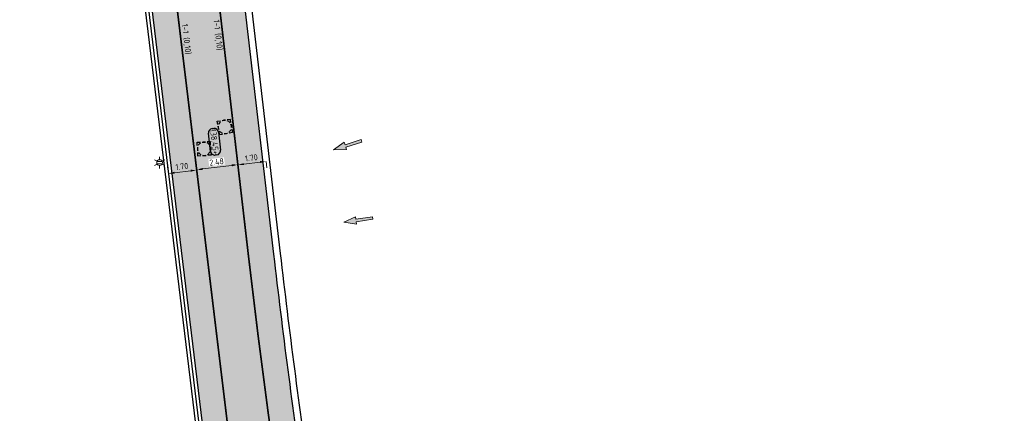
# Model space of a CAD drawing. Header units: metres. Extents: x 191748 to 192615, y 309710 to 310028.
# Tile 28 of 76: x 192045 to 192104, y 309772 to 309795. Entities that reach past the tile are written whole.
import ezdxf
from ezdxf.enums import TextEntityAlignment as Align

# ---------------------------------------------------------------- set-up
doc = ezdxf.new("R2010")
doc.units = ezdxf.units.M
doc.linetypes.add('VW-11_STREEP', pattern=[2, 1, -1])
for name, color, linetype, lineweight in [('B-ME-IE-MEUBILAIR_WEGMEUBILAIR_LICHTMAST-S', 7, 'Continuous', 13), ('B-WE-VH-KANTLAAG 2 STREKS-G', 251, 'Continuous', 25), ('B-WE-VH-KANTOPSLUITING_GELEIDEBAND_70 200-G', 251, 'Continuous', 25), ('B-WE-VH-KANTOPSLUITING_TROTTOIRBAND_180 200-G', 251, 'Continuous', 25), ('N-WE-RI-OVERIG_RIOOLPUT-OPHOOGTEBRENGEN-S-200', 7, 'Continuous', 25), ('N-WE-VH-VERHARDING_ASFALT-A', 253, 'Continuous', 9), ('X-XX-AL-AANPIJLING_INRIT-S', 6, 'Continuous', 5), ('X-XX-AL-HOOGTELABEL-S', 7, 'Continuous', 25), ('X-XX-AL-MAATVOERING-M', 6, 'Continuous', 18)]:
    doc.layers.add(name, color=color, linetype=linetype, lineweight=lineweight)
doc.layers.add('N-WE-VH-GESLOTENVERHARDING_ASFALT_COATING_ROOD-A', color=7, linetype='Continuous', lineweight=9, true_color=0xf2beba)
doc.layers.add('N-WE-VW-MARKERING_LANGS_STREEP_11-G', color=7, linetype='VW-11_STREEP', lineweight=13, true_color=0xf7f7f7)
doc.layers.add('N-WE-VW-MARKERING-T', color=7, linetype='Continuous', true_color=0xf7f7f7)
doc.styles.add('NLCS-ISO', font='NLCS-ISO.ttf')
doc.styles.add('NLCS-ISO-ANNOTATIVE-T18', font='NLCS-ISO.ttf', dxfattribs={"height": 1.8})
doc.styles.add('NLCS-ISO-M200-T18', font='NLCS-ISO.ttf', dxfattribs={"height": 0.36})
doc.dimstyles.new('NLCS-M200-T18-PIJL_L2_H2', dxfattribs={"dimscale": 0.2, "dimtxt": 2.5, "dimasz": 1.8, "dimexe": 2, "dimexo": 2, "dimgap": 0.7, "dimtad": 1, "dimzin": 0, "dimdsep": 46, "dimtxsty": 'NLCS-ISO-M200-T18', "dimcen": 0, "dimdle": 2, "dimclrd": 256, "dimclre": 256, "dimclrt": 7, "dimazin": 0, "dimtfac": 1, "dimtdec": 3, "dimtofl": 0, "dimtmove": 0, "dimatfit": 3, "dimfxl": 2, "dimfxlon": 1, "dimtfillclr": 256, "dimtolj": 1, "dimtzin": 0, "dimlwd": -1, "dimlwe": -1, "dimarcsym": 0})

# ---------------------------------------------------------------- blocks, each defined once
blk = doc.blocks.new('INRIT')
at = {"layer": 'X-XX-AL-AANPIJLING_INRIT-S'}
blk.add_hatch(color=254, dxfattribs=at).paths.add_polyline_path([(-1.75, 0.075), (-1.75, -0.075), (-0.75, -0.075), (-0.75, -0.225), (0, 0), (-0.75, 0.225), (-0.75, 0.075)])
at = {"layer": 'X-XX-AL-AANPIJLING_INRIT-S', "flags": 128}
blk.add_lwpolyline([(-1.75, 0.075), (-1.75, -0.075), (-0.75, -0.075), (-0.75, -0.225), (0, 0), (-0.75, 0.225), (-0.75, 0.075)], close=True, dxfattribs=at)
blk = doc.blocks.new('*D115')
at = {"layer": 'defpoints', "color": 0, "transparency": 16777216}
for p in [(192053.576, 309786.097), (192055.263, 309786.306), (192055.263, 309786.306)]:
    blk.add_point(p, dxfattribs=at)
at = {"layer": 'X-XX-AL-MAATVOERING-M', "transparency": 16777216}
for p, q in [((192055.263, 309786.306), (192055.213, 309786.703)), ((192053.576, 309786.097), (192053.527, 309786.494)), ((192053.933, 309786.141), (192054.905, 309786.262))]:
    blk.add_line(p, q, dxfattribs=at)
for points in [[(192053.926, 309786.201), (192053.941, 309786.082), (192053.576, 309786.097)], [(192054.898, 309786.321), (192054.913, 309786.202), (192055.263, 309786.306)]]:
    blk.add_solid(points, dxfattribs=at)
at = {"layer": 'X-XX-AL-MAATVOERING-M', "color": 7, "transparency": 16777216, "insert": (192054.38, 309786.519), "char_height": 0.36, "attachment_point": 5, "rotation": 7.08153, "style": 'NLCS-ISO-M200-T18'}
blk.add_mtext('\\A1;1.70', dxfattribs=at)
blk = doc.blocks.new('*D116')
at = {"layer": 'defpoints', "color": 0, "transparency": 16777216}
for p in [(192057.724, 309786.629), (192057.726, 309786.612), (192055.264, 309786.306)]:
    blk.add_point(p, dxfattribs=at)
at = {"layer": 'X-XX-AL-MAATVOERING-M', "transparency": 16777216}
for p, q in [((192055.262, 309786.323), (192055.213, 309786.72)), ((192057.724, 309786.629), (192057.675, 309787.026)), ((192055.62, 309786.367), (192057.367, 309786.584))]:
    blk.add_line(p, q, dxfattribs=at)
for points in [[(192057.36, 309786.644), (192057.374, 309786.525), (192057.724, 309786.629)], [(192055.612, 309786.427), (192055.627, 309786.308), (192055.262, 309786.323)]]:
    blk.add_solid(points, dxfattribs=at)
at = {"layer": 'X-XX-AL-MAATVOERING-M', "color": 7, "transparency": 16777216, "insert": (192056.454, 309786.793), "char_height": 0.36, "attachment_point": 5, "rotation": 7.08153, "style": 'NLCS-ISO-M200-T18', "bg_fill": 3, "box_fill_scale": 1.1, "bg_fill_color": 256, "bg_fill_true_color": 13158600, "bg_fill_transparency": 0}
blk.add_mtext('\\A1;2.48', dxfattribs=at)
blk = doc.blocks.new('*D117')
at = {"layer": 'defpoints', "color": 0, "transparency": 16777216}
for p in [(192057.727, 309786.612), (192059.413, 309786.825), (192059.413, 309786.825)]:
    blk.add_point(p, dxfattribs=at)
at = {"layer": 'X-XX-AL-MAATVOERING-M', "transparency": 16777216}
for p, q in [((192057.727, 309786.612), (192057.777, 309786.215)), ((192058.084, 309786.657), (192059.056, 309786.78)), ((192059.413, 309786.825), (192059.463, 309786.428))]:
    blk.add_line(p, q, dxfattribs=at)
for points in [[(192058.076, 309786.717), (192058.091, 309786.598), (192057.727, 309786.612)], [(192059.049, 309786.839), (192059.064, 309786.72), (192059.413, 309786.825)]]:
    blk.add_solid(points, dxfattribs=at)
at = {"layer": 'X-XX-AL-MAATVOERING-M', "color": 7, "transparency": 16777216, "insert": (192058.53, 309787.036), "char_height": 0.36, "attachment_point": 5, "rotation": 7.18199, "style": 'NLCS-ISO-M200-T18'}
blk.add_mtext('\\A1;1.70', dxfattribs=at)
blk = doc.blocks.new('SAL-HOOGTE-WEGPEIL-200-SO')
for p, q in [((-0.8, -0.043), (-0.8, 0.043)), ((-0.545, 0.302), (0.545, 0.302)), ((0.8, 0.047), (0.8, -0.043)), ((0.545, -0.298), (-0.545, -0.298))]:
    blk.add_line(p, q)
for centre, start, end in [((-0.545, 0.047), 90, 180), ((0.545, 0.047), 360, 90), ((-0.545, -0.043), 180, 270), ((0.545, -0.043), 270, 0)]:
    blk.add_arc(centre, 0.255, start, end)
at = {"style": 'NLCS-ISO'}
blk.add_attdef('HOOGTE', text='', height=0.36, dxfattribs=at).set_placement((0, 0.002), align=Align.MIDDLE_CENTER)
blk = doc.blocks.new('SRI-PUT_OPHOOGTEBRENGEN-SO')
for p, q in [((-2, -0.5), (-2, 0.5)), ((-0.5, 2), (0.5, 2)), ((2, -0.5), (2, 0.5)), ((-0.5, -2), (0.5, -2))]:
    blk.add_line(p, q)
for points in [[(-1, 2), (-2, 2), (-2, 1)], [(1, 2), (2, 2), (2, 1)], [(-1, -2), (-2, -2), (-2, -1)], [(1, -2), (2, -2), (2, -1)]]:
    blk.add_lwpolyline(points)
for start, end in [(165.5225, 194.4775), (120, 150), (75.5225, 104.4775), (30, 60), (345.5225, 14.4775), (210, 240), (255.5225, 284.4775), (300, 330)]:
    blk.add_arc((0, 0), 2, start, end)
blk = doc.blocks.new('B-SIE-WEG_LICHTMAST-SO')
at = {"color": 0, "linetype": 'ByBlock', "lineweight": -2}
for points in [[(-0.76, 0.44), (-1.52, 0.87)], [(-0.8, 0.35), (0.8, 0.35)], [(0, 0.87), (0, 1.75)], [(0.76, 0.44), (1.52, 0.87)], [(-0.76, -0.44), (-1.52, -0.88)], [(-0.8, -0.35), (0.8, -0.35)], [(0, -0.88), (0, -1.75)], [(0.76, -0.44), (1.52, -0.88)]]:
    blk.add_lwpolyline(points, dxfattribs=at)
blk.add_circle((0, 0), 0.875, dxfattribs=at)
at = {"color": 0, "linetype": 'ByBlock', "lineweight": -2, "style": 'NLCS-ISO-ANNOTATIVE-T18'}
blk.add_attdef('SYMBOOL', (2.5, -2.5), '', height=1.8, dxfattribs=at)

msp = doc.modelspace()

# ---------------------------------------------------------------- hatches: boundary and pattern name
at = {"layer": 'N-WE-VH-GESLOTENVERHARDING_ASFALT_COATING_ROOD-A'}
h = msp.add_hatch(color=256, dxfattribs=at)
h.dxf.hatch_style = 1
edge = h.paths.add_edge_path()
edge.add_line((192051.077, 309808.42), (192057.081, 309758.809))
edge.add_line((192057.081, 309758.809), (192058.565, 309759.03))
edge.add_line((192058.565, 309759.03), (192052.556, 309808.686))
edge.add_arc((192068.738, 309810.645), 16.3, 172.73722, 186.90007, ccw=False)
edge.add_arc((192042.946, 309813.932), 9.7, 352.73722, 353.55867)
edge.add_arc((192068.743, 309810.639), 16.307, 122.85394, 172.23154, ccw=False)
edge.add_arc((192069.418, 309809.214), 17.871, 94.68041, 122.19239, ccw=False)
edge.add_arc((192068.807, 309807.063), 19.981, 86.85571, 92.4307, ccw=False)
edge.add_arc((192068.725, 309810.757), 16.3, 69.28399, 85.85476, ccw=False)
edge.add_line((192074.49, 309826.003), (192099.641, 309816.491))
edge.add_arc((192146.016, 309939.115), 131.1, 249.28399, 267.2877)
edge.add_line((192139.812, 309808.162), (192141.248, 309808.116))
edge.add_arc((192142.768, 309904.204), 96.1, 269.09368, 300.03446)
edge.add_line((192190.869, 309821.008), (192194.57, 309823.091))
edge.add_line((192194.57, 309823.091), (192208.723, 309831.276))
edge.add_arc((192084.121, 310046.741), 248.9, 300.04045, 303.12843)
edge.add_arc((192208.29, 309856.473), 21.7, 303.12843, 319.33545)
edge.add_line((192224.75, 309842.333), (192225.649, 309843.379))
edge.add_arc((192239.53, 309831.455), 18.3, 125.13544, 139.33545, ccw=False)
edge.add_line((192228.998, 309846.42), (192235.16, 309850.757))
edge.add_line((192235.16, 309850.757), (192236.487, 309851.77))
edge.add_arc((192229.127, 309861.017), 11.818, 308.51801, 324.80705)
edge.add_line((192238.785, 309854.206), (192239.331, 309854.955))
edge.add_arc((192239.756, 309855.102), 0.45, 142.49427, 199.06136, ccw=False)
edge.add_arc((192266.609, 309834.492), 34.3, 127.17003, 142.49427, ccw=False)
edge.add_line((192245.886, 309861.824), (192247.005, 309862.638))
edge.add_line((192247.005, 309862.638), (192247.855, 309863.23))
edge.add_line((192247.855, 309863.23), (192254.056, 309867.549))
edge.add_line((192254.056, 309867.549), (192254.17, 309867.385))
edge.add_line((192254.17, 309867.385), (192255.709, 309868.457))
edge.add_line((192255.709, 309868.457), (192254.566, 309870.098))
edge.add_line((192254.566, 309870.098), (192247.473, 309865.157))
edge.add_line((192247.473, 309865.157), (192247.587, 309864.993))
edge.add_line((192247.587, 309864.993), (192246.09, 309863.951))
edge.add_arc((192266.609, 309834.492), 35.9, 124.85865, 145.91955)
edge.add_arc((192228.427, 309860.325), 10.2, 305.13544, 325.91955, ccw=False)
edge.add_line((192234.297, 309851.983), (192228.135, 309847.647))
edge.add_arc((192239.53, 309831.455), 19.8, 125.13544, 139.33545)
edge.add_line((192224.511, 309844.357), (192223.612, 309843.31))
edge.add_arc((192208.29, 309856.473), 20.2, 303.12843, 319.33545, ccw=False)
edge.add_arc((192084.121, 310046.741), 247.4, 300.04045, 303.12843, ccw=False)
edge.add_line((192207.972, 309832.574), (192193.827, 309824.394))
edge.add_line((192193.827, 309824.394), (192190.125, 309822.311))
edge.add_arc((192142.768, 309904.204), 94.6, 295.48448, 300.03974, ccw=False)
edge.add_line((192183.472, 309818.809), (192183.019, 309818.594))
edge.add_arc((192142.768, 309904.204), 94.6, 287.24802, 295.18112, ccw=False)
edge.add_line((192170.818, 309813.859), (192159.143, 309811.032))
edge.add_arc((192142.768, 309904.204), 94.6, 269.09854, 279.96746, ccw=False)
edge.add_arc((192141.985, 309854.211), 44.6, 267.27837, 269.09492, ccw=False)
edge.add_arc((192146.016, 309939.115), 129.6, 249.28399, 267.28061, ccw=False)
edge.add_line((192100.171, 309817.894), (192075.021, 309827.406))
edge.add_arc((192068.725, 309810.757), 17.8, 69.28399, 123.0926)
edge.add_arc((192054.529, 309832.539), 8.2, 292.57795, 303.0926, ccw=False)
edge.add_arc((192068.725, 309810.757), 18, 127.86128, 168.19408)
edge.add_arc((192042.92, 309813.942), 8.2, -7.03728, 3.47741, ccw=False)
edge.add_arc((192068.725, 309810.757), 17.8, 172.96276, 187.54386)
edge.add_line((192051.079, 309808.42), (192051.077, 309808.42))
h = msp.add_hatch(color=256, dxfattribs=at)
h.dxf.hatch_style = 1
edge = h.paths.add_edge_path()
edge.add_arc((192244.024, 309849.036), 0.45, 230.42254, 287.34841)
edge.add_arc((192233.69, 309881.27), 34.3, 287.771, 307.17003)
edge.add_arc((192233.69, 309881.27), 34.3, 307.17003, 315.99191)
edge.add_arc((192266.849, 309849.244), 11.8, 120.73549, 136.00553, ccw=False)
edge.add_line((192260.818, 309859.386), (192261.678, 309859.897))
edge.add_line((192261.678, 309859.897), (192261.575, 309860.069))
edge.add_line((192261.575, 309860.069), (192270.857, 309865.588))
edge.add_line((192270.857, 309865.588), (192271.624, 309864.299))
edge.add_line((192271.624, 309864.299), (192262.946, 309859.139))
edge.add_arc((192268.057, 309850.544), 10, 120.73549, 138.20137)
edge.add_arc((192233.69, 309881.27), 36.1, 289.3638, 318.20137, ccw=False)
edge.add_line((192245.659, 309847.212), (192245.596, 309847.402))
edge.add_line((192245.596, 309847.402), (192244.648, 309847.083))
edge.add_arc((192233.684, 309881.291), 35.922, 284.3695, 287.77063, ccw=False)
edge.add_arc((192245.13, 309836.612), 10.2, 104.3695, 123.94)
edge.add_arc((192258.139, 309817.282), 33.5, 123.94, 125.13544)
edge.add_line((192238.86, 309844.678), (192233.058, 309840.595))
edge.add_arc((192221.663, 309856.788), 19.8, 291.26296, 305.13544, ccw=False)
edge.add_line((192228.843, 309838.336), (192227.059, 309837.641))
edge.add_arc((192234.384, 309818.816), 20.2, 111.26296, 123.39551)
edge.add_line((192223.266, 309835.681), (192220.685, 309834.002))
edge.add_line((192220.685, 309834.002), (192219.843, 309833.464))
edge.add_arc((192084.121, 310046.741), 252.8, 300.04045, 302.47111, ccw=False)
edge.add_line((192210.675, 309827.899), (192196.531, 309819.72))
edge.add_line((192196.531, 309819.72), (192192.83, 309817.637))
edge.add_arc((192142.768, 309904.204), 100, 298.66235, 300.04045, ccw=False)
edge.add_line((192190.733, 309816.458), (192190.637, 309816.634))
edge.add_arc((192142.769, 309904.203), 99.798, 269.10162, 298.66272, ccw=False)
edge.add_arc((192141.985, 309854.211), 49.8, 267.28178, 269.10176, ccw=False)
edge.add_arc((192146.016, 309939.115), 134.8, 262.09822, 267.28178, ccw=False)
edge.add_line((192127.484, 309805.595), (192126.5, 309805.735))
edge.add_line((192126.5, 309805.735), (192113.751, 309808.233))
edge.add_arc((192146.016, 309939.115), 134.8, 255.72876, 256.15163, ccw=False)
edge.add_arc((192146.016, 309939.115), 134.8, 249.28399, 255.72876, ccw=False)
edge.add_line((192098.332, 309813.03), (192078.806, 309820.415))
edge.add_line((192078.806, 309820.415), (192078.203, 309820.643))
edge.add_arc((192072.685, 309806.051), 15.6, 69.28399, 186.62117)
edge.add_line((192057.189, 309804.253), (192058.171, 309795.795))
edge.add_line((192058.171, 309795.795), (192059.856, 309781.274))
edge.add_arc((192556.72, 309838.949), 500.2, 186.62117, 188.21936)
edge.add_line((192061.658, 309767.439), (192062.842, 309759.668))
edge.add_line((192062.842, 309759.668), (192061.298, 309759.437))
edge.add_line((192061.298, 309759.437), (192060.173, 309767.225))
edge.add_arc((192556.72, 309838.949), 501.7, 186.62117, 188.21936, ccw=False)
edge.add_line((192058.366, 309781.101), (192056.681, 309795.623))
edge.add_line((192056.681, 309795.623), (192055.699, 309804.08))
edge.add_arc((192072.685, 309806.051), 17.1, 69.28399, 186.62117, ccw=False)
edge.add_line((192078.734, 309822.046), (192079.337, 309821.818))
edge.add_line((192079.337, 309821.818), (192080.191, 309821.495))
edge.add_line((192080.191, 309821.495), (192098.863, 309814.433))
edge.add_arc((192146.016, 309939.115), 133.3, 249.28399, 256.13562)
edge.add_arc((192146.016, 309939.115), 133.3, 256.13562, 261.69136)
edge.add_arc((192146.016, 309939.115), 133.3, 261.69136, 267.28178)
edge.add_arc((192141.985, 309854.211), 48.3, 267.28178, 269.10176)
edge.add_arc((192142.768, 309904.204), 98.3, 269.10176, 300.04626)
edge.add_line((192191.987, 309819.114), (192195.688, 309821.196))
edge.add_line((192195.688, 309821.196), (192209.824, 309829.371))
edge.add_arc((192084.121, 310046.741), 251.1, 300.04045, 303.19854)
edge.add_arc((192233.49, 309818.468), 21.7, 111.26296, 123.19854, ccw=False)
edge.add_line((192225.621, 309838.691), (192228.299, 309839.733))
edge.add_arc((192221.663, 309856.788), 18.3, 291.26296, 305.13544)
edge.add_line((192232.195, 309841.822), (192237.996, 309845.905))
edge.add_arc((192258.139, 309817.282), 35, 123.94, 125.13544, ccw=False)
edge.add_line((192238.598, 309846.319), (192239.785, 309847.083))
edge.add_arc((192246.078, 309836.866), 12, 105.5882, 121.62849, ccw=False)
edge.add_line((192242.853, 309848.424), (192243.738, 309848.689))
at = {"layer": 'N-WE-VH-VERHARDING_ASFALT-A'}
h = msp.add_hatch(color=256, dxfattribs=at)
h.dxf.hatch_style = 1
edge = h.paths.add_edge_path()
edge.add_arc((192068.738, 309810.645), 16.3, 122.84924, 186.90007)
edge.add_line((192052.556, 309808.686), (192052.722, 309807.318))
edge.add_line((192052.722, 309807.318), (192058.565, 309759.03))
edge.add_line((192058.565, 309759.03), (192061.298, 309759.437))
edge.add_line((192061.298, 309759.437), (192060.173, 309767.225))
edge.add_arc((192556.72, 309838.949), 501.7, 186.62117, 188.21936, ccw=False)
edge.add_line((192058.366, 309781.101), (192055.699, 309804.08))
edge.add_arc((192072.685, 309806.051), 17.1, 69.28399, 186.62117, ccw=False)
edge.add_line((192078.734, 309822.046), (192080.186, 309821.497))
edge.add_line((192080.186, 309821.497), (192080.957, 309823.557))
edge.add_line((192080.957, 309823.557), (192074.539, 309825.984))
edge.add_arc((192068.738, 309810.645), 16.4, 69.28399, 86.92409)
edge.add_arc((192068.738, 309810.645), 16.4, 86.92409, 92.72159)
edge.add_arc((192069.418, 309809.214), 17.871, 94.68041, 122.19239)

# ---------------------------------------------------------------- linework, layer by layer
at = {"layer": 'B-WE-VH-KANTLAAG 2 STREKS-G'}
for points in [[(192051.053, 309808.618), (192058.291, 309748.811, -0.410174), (192048.671, 309736.366), (192029.169, 309733.732)], [(192058.171, 309795.795), (192059.856, 309781.274, 0.006974), (192061.658, 309767.439), (192063.036, 309757.9), (192066.988, 309729.534, -0.011519), (192068.313, 309718.103, -0.011519)]]:
    msp.add_lwpolyline(points, format="xyb", dxfattribs=at)
at = {"layer": 'B-WE-VH-KANTOPSLUITING_GELEIDEBAND_70 200-G'}
msp.add_lwpolyline([(192058.568, 309795.842), (192060.254, 309781.32, 0.006974), (192062.054, 309767.496), (192063.432, 309757.956), (192067.384, 309729.59, -0.011521), (192068.712, 309718.137, -0.011521)], format="xyb", dxfattribs=at)
at = {"layer": 'B-WE-VH-KANTOPSLUITING_TROTTOIRBAND_180 200-G'}
for points in [[(192050.656, 309808.57), (192057.894, 309748.763, -0.410174), (192048.618, 309736.762), (192029.115, 309734.129)], [(192050.855, 309808.594), (192058.092, 309748.787, -0.410174), (192048.644, 309736.564), (192029.142, 309733.93)]]:
    msp.add_lwpolyline(points, format="xyb", dxfattribs=at)
at = {"layer": 'N-WE-VW-MARKERING_LANGS_STREEP_11-G', "ltscale": 5, "const_width": 0.1, "flags": 128}
for points in [[(192063.706, 309826.148, 0.064968), (192059.896, 309824.338, 0.221181), (192052.569, 309812.705, 0.061877), (192052.556, 309808.686), (192052.722, 309807.318), (192058.565, 309759.03)], [(192065.003, 309821.329, 0.314949), (192055.699, 309804.08), (192058.366, 309781.101, 0.006974), (192060.173, 309767.225), (192061.298, 309759.437)]]:
    msp.add_lwpolyline(points, format="xyb", dxfattribs=at)

# ---------------------------------------------------------------- block references
at = {"layer": 'B-ME-IE-MEUBILAIR_WEGMEUBILAIR_LICHTMAST-S', "xscale": 0.2, "yscale": 0.2, "zscale": 0.2}
msp.add_blockref('B-SIE-WEG_LICHTMAST-SO', (192053.049, 309786.749), dxfattribs=at)
at = {"layer": 'N-WE-RI-OVERIG_RIOOLPUT-OPHOOGTEBRENGEN-S-200', "xscale": 0.2000000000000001, "yscale": 0.2000000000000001, "zscale": 0.2000000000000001}
for p, rotation in [((192056.946, 309788.883), 278.5813803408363), ((192055.706, 309787.578), 272.0809546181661)]:
    msp.add_blockref('SRI-PUT_OPHOOGTEBRENGEN-SO', p, dxfattribs=dict(at, rotation=rotation))
at = {"layer": 'X-XX-AL-AANPIJLING_INRIT-S', "lineweight": 5}
for p, rotation in [((192063.442, 309787.521), 197.6961185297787), ((192064.05, 309783.181), 188.2550303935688)]:
    msp.add_blockref('INRIT', p, dxfattribs=dict(at, rotation=rotation))

# ---------------------------------------------------------------- texts
at = {"layer": 'N-WE-VW-MARKERING-T', "char_height": 0.36, "attachment_point": 1, "rotation": 276.71655, "style": 'NLCS-ISO-M200-T18'}
for insert in [(192054.733, 309795.071), (192056.625, 309795.318)]:
    msp.add_mtext_dynamic_manual_height_columns('1-1 (0,10)', width=6.08997, gutter_width=12.5, heights=[0], dxfattribs=dict(at, insert=insert))

# ---------------------------------------------------------------- dimensions: what is measured, and where the dimension line sits
at = {"layer": 'X-XX-AL-MAATVOERING-M'}
dim = msp.add_aligned_dim(p1=(192053.576, 309786.097), p2=(192055.263, 309786.306), distance=0, dimstyle='NLCS-M200-T18-PIJL_L2_H2', dxfattribs=at)
dim.commit()
dim.dimension.update_dxf_attribs({"geometry": '*D115', "text_midpoint": (192054.38, 309786.519)})

# ---------------------------------------------------------------- next in the draw order: dimensions: what is measured, and where the dimension line sits
dim = msp.add_aligned_dim(p1=(192055.264, 309786.306), p2=(192057.726, 309786.612), distance=0.017, dimstyle='NLCS-M200-T18-PIJL_L2_H2', override={"dimtfill": 1}, dxfattribs=at)
dim.commit()
dim.dimension.update_dxf_attribs({"geometry": '*D116', "text_midpoint": (192056.454, 309786.793)})

# ---------------------------------------------------------------- next in the draw order: block references
at = {"layer": 'X-XX-AL-HOOGTELABEL-S', "rotation": 276.5567113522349}
msp.add_blockref('SAL-HOOGTE-WEGPEIL-200-SO', (192056.325, 309787.999), dxfattribs=at).add_auto_attribs({'HOOGTE': '138.45+'})

# ---------------------------------------------------------------- next in the draw order: dimensions: what is measured, and where the dimension line sits
at = {"layer": 'X-XX-AL-MAATVOERING-M'}
dim = msp.add_aligned_dim(p1=(192057.727, 309786.612), p2=(192059.413, 309786.825), distance=0, dimstyle='NLCS-M200-T18-PIJL_L2_H2', dxfattribs=at)
dim.commit()
dim.dimension.update_dxf_attribs({"geometry": '*D117', "text_midpoint": (192058.53, 309787.036)})

doc.saveas('drawing.dxf')
